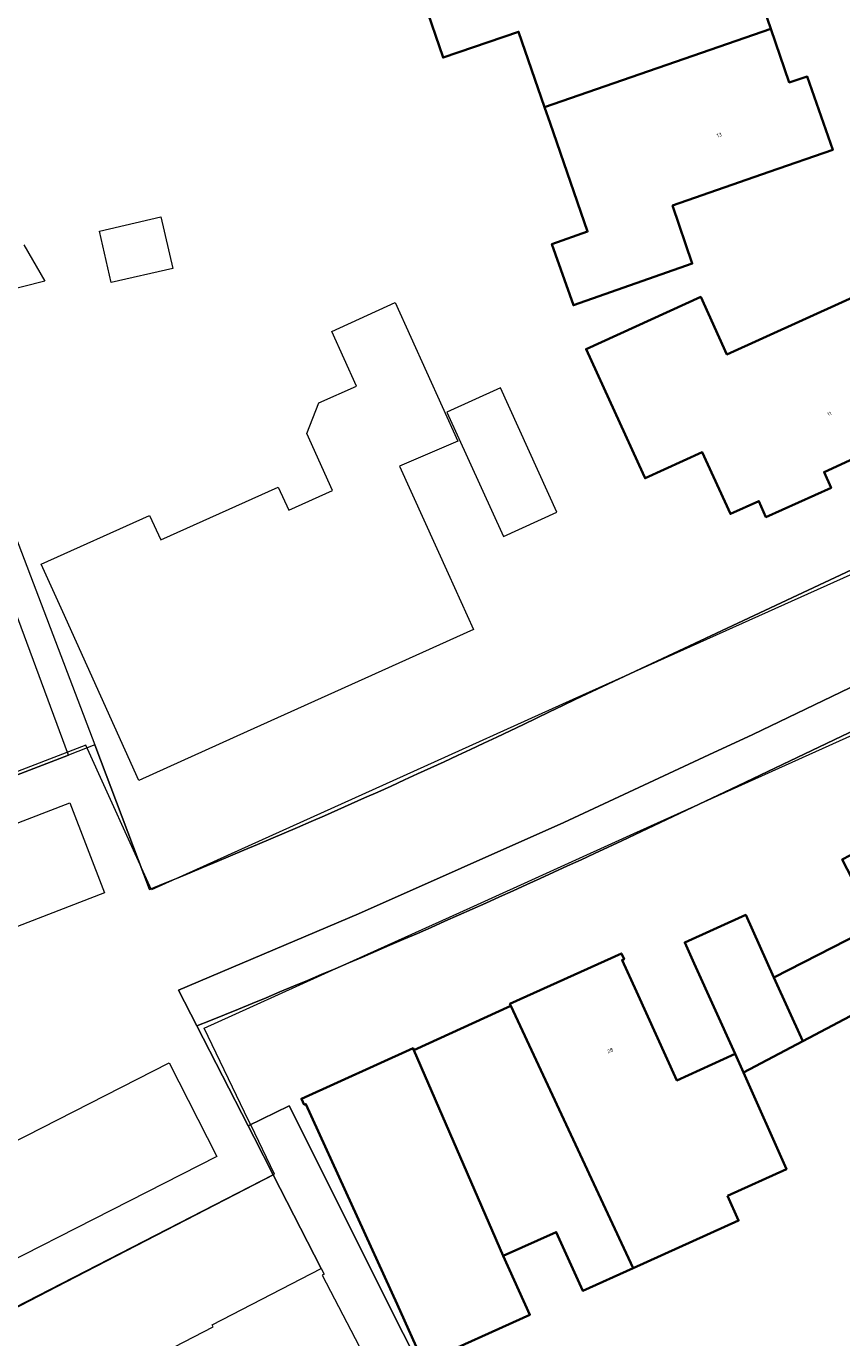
# Model space of a CAD drawing. Header units: metres. Extents: x 237319 to 238937, y 510065 to 511489.
# Tile 62 of 176: x 237800 to 237839, y 511008 to 511071. Entities that reach past the tile are written whole.
import ezdxf
from ezdxf.enums import TextEntityAlignment as Align

# ---------------------------------------------------------------- set-up
doc = ezdxf.new("R2010")
doc.units = ezdxf.units.M
for name, color, linetype, lineweight in [('B-WE-FV-GELEIDING_WILDRASTER-G', 252, 'Continuous', 18), ('B-WE-KG-GRENS_PERCEEL-GV', 252, 'Continuous', 18), ('B-WE-OG-BEBOUWING-GV', 252, 'Continuous', 35), ('B-WE-OG-BEBOUWING-T18', 252, 'Continuous', 18), ('B-WE-OG-BEBOUWING_SCHUUR-GV', 252, 'Continuous', 18), ('B-WE-OG-TERREIN_ERF-GV', 252, 'Continuous', 18), ('B-WE-VH-OPENVERHARDING-GV', 252, 'Continuous', 18)]:
    doc.layers.add(name, color=color, linetype=linetype, lineweight=lineweight)
doc.styles.add('NLCS-ISO-M100-T18', font='NLCS-ISO.ttf', dxfattribs={"height": 0.18})

# ---------------------------------------------------------------- blocks, each defined once
blk = doc.blocks.new('brk-2025')
at = {"layer": 'B-WE-KG-GRENS_PERCEEL-GV', "flags": 128}
for points in [[(237846.659, 511047.835), (237826.189, 511038.631), (237818.103, 511034.98), (237812.862, 511032.614), (237806.113, 511029.567), (237802.98, 511036.462), (237795.754, 511033.671)], [(237797.289, 511008.418), (237802.047, 511010.878), (237806.817, 511013.344), (237811.976, 511016.012), (237810.838, 511018.363), (237810.739, 511018.568), (237808.614, 511022.96), (237809.959, 511023.57), (237816.393, 511026.487), (237821.284, 511028.704), (237829.086, 511032.241), (237849.629, 511041.514)]]:
    blk.add_lwpolyline(points, dxfattribs=at)
blk = doc.blocks.new('bgt-2025')
at = {"layer": 'B-WE-OG-BEBOUWING-GV', "flags": 128}
for points in [[(237818.187, 511074.527), (237820.001, 511069.224), (237823.594, 511070.458), (237824.837, 511066.864), (237835.616, 511070.593), (237834.74, 511073.144), (237835.591, 511073.437), (237834.389, 511076.935), (237826.731, 511074.303), (237825.757, 511077.133)], [(237824.837, 511066.864), (237825.099, 511066.107), (237826.886, 511060.937), (237825.183, 511060.34), (237826.206, 511057.426), (237831.867, 511059.412), (237830.932, 511062.176), (237835.527, 511063.774), (237838.563, 511064.829), (237837.348, 511068.324), (237836.491, 511068.041), (237835.616, 511070.593)], [(237842.974, 511051.694), (237841.614, 511054.689), (237842.432, 511055.063), (237840.895, 511058.431), (237833.524, 511055.082), (237832.279, 511057.823), (237826.814, 511055.336), (237829.515, 511049.424), (237829.626, 511049.18), (237832.35, 511050.419), (237833.687, 511047.479), (237835.045, 511048.091), (237835.381, 511047.327), (237838.486, 511048.713), (237838.147, 511049.471)], [(237842.183, 511032.046), (237841.933, 511032.525), (237839.007, 511030.999), (237840.632, 511027.884), (237835.763, 511025.388), (237837.139, 511022.343), (237844.748, 511026.364), (237854.503, 511031.444), (237852.884, 511034.558), (237852.086, 511034.143), (237850.807, 511036.571)], [(237833.911, 511021.738), (237834.307, 511020.86), (237837.139, 511022.343), (237835.763, 511025.388), (237834.417, 511028.368), (237831.51, 511027.055), (237831.964, 511026.05)], [(237833.547, 511014.974), (237836.354, 511016.24), (237834.307, 511020.86), (237833.911, 511021.738), (237831.143, 511020.476), (237829.215, 511024.708), (237828.531, 511026.21), (237828.623, 511026.251), (237828.494, 511026.533), (237823.185, 511024.122), (237823.225, 511024.029), (237829.049, 511011.529), (237834.078, 511013.798)], [(237818.612, 511021.925), (237822.87, 511012.111), (237825.391, 511013.252), (237826.662, 511010.447), (237829.049, 511011.529), (237823.225, 511024.029)], [(237813.376, 511019.31), (237813.468, 511019.348), (237817.807, 511009.816), (237819.075, 511007.019), (237824.141, 511009.308), (237822.87, 511012.111), (237818.612, 511021.925), (237818.571, 511022.017), (237813.252, 511019.605)]]:
    blk.add_lwpolyline(points, close=True, dxfattribs=at)
at = {"layer": 'B-WE-OG-BEBOUWING_SCHUUR-GV', "flags": 128}
blk.add_lwpolyline([(237825.426, 511047.563), (237822.734, 511053.479), (237820.185, 511052.32), (237822.878, 511046.403)], close=True, dxfattribs=at)
at = {"layer": 'B-WE-OG-TERREIN_ERF-GV', "flags": 128}
for points in [[(237831.867, 511059.412), (237826.206, 511057.426), (237825.183, 511060.34), (237826.886, 511060.937), (237825.099, 511066.107), (237824.837, 511066.864), (237823.594, 511070.458), (237820.001, 511069.224), (237818.187, 511074.527), (237825.757, 511077.133), (237826.731, 511074.303), (237834.389, 511076.935), (237835.591, 511073.437), (237834.74, 511073.144), (237835.616, 511070.593), (237836.491, 511068.041), (237837.348, 511068.324), (237838.563, 511064.829), (237835.527, 511063.774), (237830.932, 511062.176)], [(237803.641, 511060.951), (237806.553, 511061.633), (237807.121, 511059.18), (237804.197, 511058.514)], [(237840.895, 511058.431), (237842.432, 511055.063), (237841.614, 511054.689), (237842.974, 511051.694), (237838.147, 511049.471), (237838.486, 511048.713), (237835.381, 511047.327), (237835.045, 511048.091), (237833.687, 511047.479), (237832.35, 511050.419), (237829.626, 511049.18), (237829.515, 511049.424), (237826.814, 511055.336), (237832.279, 511057.823), (237833.524, 511055.082)], [(237810.674, 511037.103), (237805.502, 511034.765), (237801.883, 511042.808), (237800.861, 511045.079), (237806.023, 511047.401), (237806.549, 511046.245), (237812.152, 511048.748), (237812.647, 511047.656), (237814.73, 511048.591), (237813.514, 511051.311), (237814.075, 511052.77), (237815.872, 511053.571), (237814.696, 511056.171), (237817.721, 511057.549), (237820.697, 511050.94), (237817.931, 511049.752), (237820.241, 511044.642), (237821.448, 511041.972), (237816.273, 511039.633)]]:
    blk.add_lwpolyline(points, close=True, dxfattribs=at)
for points in [[(237799.687, 511035.029), (237802.154, 511035.984), (237795.266, 511054.584)], [(237800.036, 511060.304), (237801.036, 511058.57), (237798.885, 511058.028)], [(237797.092, 511053.046), (237803.417, 511036.473), (237806.021, 511029.582)], [(237826.327, 511038.654), (237845.887, 511047.831), (237848.594, 511049.1)], [(237849.229, 511041.744), (237848.813, 511041.576), (237833.701, 511034.352), (237829.156, 511032.205)], [(237844.748, 511026.364), (237837.139, 511022.343), (237834.307, 511020.86), (237836.354, 511016.24), (237833.547, 511014.974), (237834.078, 511013.798), (237829.049, 511011.529), (237826.662, 511010.447), (237825.391, 511013.252), (237822.87, 511012.111), (237824.141, 511009.308), (237819.075, 511007.019), (237817.807, 511009.816), (237813.468, 511019.348), (237813.376, 511019.31), (237813.252, 511019.605), (237818.571, 511022.017), (237818.612, 511021.925), (237823.225, 511024.029), (237823.185, 511024.122), (237828.494, 511026.533), (237828.623, 511026.251), (237828.531, 511026.21), (237829.215, 511024.708), (237831.143, 511020.476), (237833.911, 511021.738), (237831.964, 511026.05), (237831.51, 511027.055), (237834.417, 511028.368), (237835.763, 511025.388), (237840.632, 511027.884)], [(237808.268, 511023.074), (237810.713, 511018.315), (237812.675, 511019.273), (237823.527, 510997.566)], [(237799.782, 511003.94), (237804.419, 511006.34), (237809.055, 511008.739), (237809.005, 511008.825), (237814.193, 511011.515), (237811.912, 511015.982), (237768.254, 510993.523)]]:
    blk.add_lwpolyline(points, dxfattribs=at)
at = {"layer": 'B-WE-OG-TERREIN_ERF-GV'}
for points in [[(237806.021, 511029.582, 0.01762), (237826.327, 511038.654)], [(237829.156, 511032.205, -0.014613), (237808.268, 511023.074)]]:
    blk.add_lwpolyline(points, format="xyb", dxfattribs=at)
at = {"layer": 'B-WE-VH-OPENVERHARDING-GV', "flags": 128}
for points in [[(237848.594, 511049.1), (237845.887, 511047.831), (237826.327, 511038.654)], [(237763.315, 510996.814), (237765.514, 510992.113), (237767.566, 510993.169), (237768.254, 510993.523), (237811.912, 511015.982), (237810.998, 511017.761), (237810.713, 511018.315), (237808.268, 511023.074), (237807.397, 511024.781), (237815.967, 511028.41), (237825.747, 511032.764), (237832.653, 511035.998), (237834.754, 511036.972), (237848.163, 511043.421), (237848.373, 511043.525), (237852.076, 511045.357)], [(237833.701, 511034.352), (237848.813, 511041.576), (237849.229, 511041.744), (237848.373, 511043.525), (237848.163, 511043.421), (237834.754, 511036.972), (237832.653, 511035.998), (237825.747, 511032.764), (237815.967, 511028.41), (237807.397, 511024.781), (237808.268, 511023.074)], [(237806.021, 511029.582), (237803.417, 511036.473), (237802.154, 511035.984), (237799.687, 511035.029), (237763.426, 511020.994), (237758.534, 511019.1), (237755.508, 511017.929), (237755.875, 511017.107), (237757.913, 511012.541), (237758.456, 511011.322)], [(237829.156, 511032.205), (237833.701, 511034.352)]]:
    blk.add_lwpolyline(points, dxfattribs=at)
at = {"layer": 'B-WE-VH-OPENVERHARDING-GV'}
for points in [[(237826.327, 511038.654, -0.01762), (237806.021, 511029.582)], [(237808.268, 511023.074, 0.014613), (237829.156, 511032.205)]]:
    blk.add_lwpolyline(points, format="xyb", dxfattribs=at)
at = {"layer": 'B-WE-VH-OPENVERHARDING-GV', "flags": 128}
for points in [[(237789.661, 511023.928), (237788.005, 511028.22), (237802.216, 511033.703), (237803.872, 511029.411)], [(237791.043, 511013.204), (237806.958, 511021.311), (237809.227, 511016.856), (237793.312, 511008.749)], [(237812.786, 510989.87), (237814.008, 510988.41), (237824.373, 510995.874), (237829.454, 510999.529), (237828.347, 511000.937), (237826.71, 510999.77), (237823.527, 510997.566), (237812.675, 511019.273), (237810.713, 511018.315), (237810.998, 511017.761), (237811.912, 511015.982), (237814.193, 511011.515), (237814.336, 511011.24), (237814.247, 511011.194), (237818.537, 511002.937), (237821.992, 510996.415), (237819.226, 510994.394), (237817.637, 510993.247), (237816.048, 510992.1)]]:
    blk.add_lwpolyline(points, close=True, dxfattribs=at)
at = {"layer": 'B-WE-KG-GRENS_PERCEEL-GV'}
blk.add_blockref('brk-2025', (0, 0), dxfattribs=at)
at = {"layer": 'B-WE-OG-BEBOUWING-T18', "style": 'NLCS-ISO-M100-T18'}
for s, rotation, p in [('13', 19.1, (237833.153, 511065.538)), ('11', 24.5, (237838.402, 511052.25)), ('28', 24.4, (237827.962, 511021.901))]:
    blk.add_text(s, height=0.18, rotation=rotation, dxfattribs=at).set_placement(p, align=Align.MIDDLE)

msp = doc.modelspace()

# ---------------------------------------------------------------- block references
at = {"layer": 'B-WE-FV-GELEIDING_WILDRASTER-G'}
msp.add_blockref('bgt-2025', (0, 0), dxfattribs=at)

doc.saveas('drawing.dxf')
